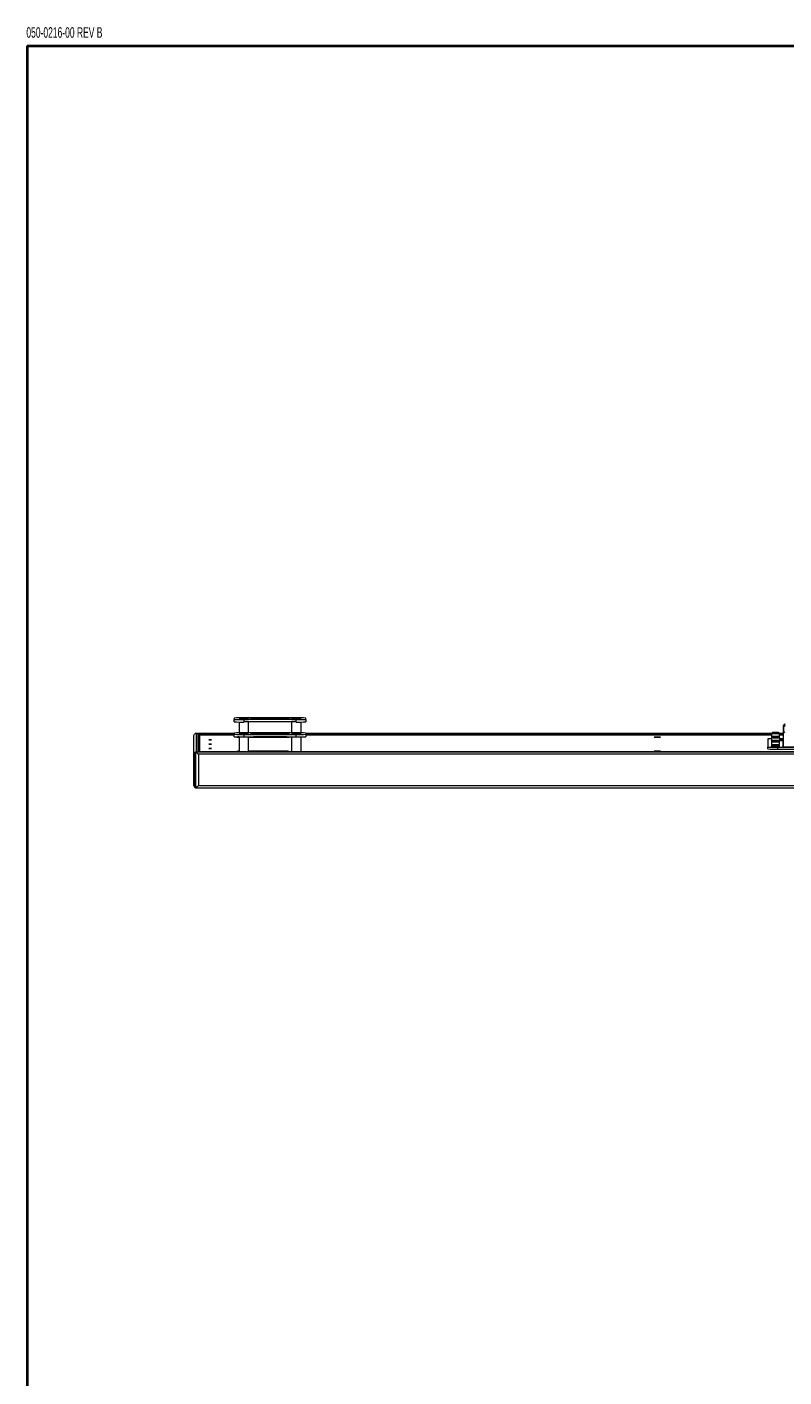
# Model space of a CAD drawing. Header units: millimetres. Extents: x 13 to 419, y 7 to 273.
# Tile 2 of 11: x 16 to 88, y 143 to 272. Entities that reach past the tile are written whole.
import ezdxf

# ---------------------------------------------------------------- set-up
doc = ezdxf.new("R2010")
doc.units = ezdxf.units.MM
doc.styles.add('SLDTEXTSTYLE0', font='TXT', dxfattribs={"width": 0.605})

msp = doc.modelspace()

# ---------------------------------------------------------------- linework, layer by layer
at = {"color": 7, "linetype": 'Continuous', "lineweight": 40}
for q in [(416.05, 269.75), (15.75, 9.65)]:
    msp.add_line((15.75, 269.75), q, dxfattribs=at)
at = {"color": 7, "linetype": 'Continuous', "lineweight": 0}
for p, q in [((35.48, 205.76), (35.48, 205.65)), ((35.48, 205.42), (35.48, 205.65)), ((41.38, 205.78), (36.39, 205.78)), ((41.38, 205.62), (36.39, 205.62)), ((36.39, 205.62), (36.39, 205.4)), ((37.07, 205.74), (37.07, 205.67)), ((40.47, 205.75), (37.3, 205.75)), ((37.3, 205.66), (40.47, 205.66)), ((40.7, 205.67), (40.7, 205.74)), ((41.38, 205.4), (41.38, 205.62)), ((42.29, 205.65), (42.29, 205.76)), ((42.29, 205.65), (42.29, 205.42)), ((35.48, 204.31), (31.86, 204.31)), ((31.86, 204.31), (32.03, 204.3)), ((31.86, 204.31), (31.86, 202.56)), ((32.03, 202.56), (32.03, 204.3)), ((35.48, 204.34), (35.48, 204.22)), ((35.94, 205.4), (35.94, 204.36)), ((41.38, 205.4), (36.39, 205.4)), ((41.38, 204.36), (36.39, 204.36)), ((36.84, 204.36), (36.84, 205.4)), ((37.07, 204.32), (37.07, 204.24)), ((40.47, 204.32), (37.3, 204.32)), ((40.7, 204.24), (40.7, 204.32)), ((40.93, 205.4), (40.93, 204.36)), ((41.83, 204.36), (41.83, 205.4)), ((42.29, 204.34), (42.29, 204.22)), ((86.62, 204.31), (42.29, 204.31)), ((86.71, 204.4), (86.62, 204.31)), ((86.62, 204.31), (86.62, 204.03)), ((86.79, 204.41), (86.78, 204.4)), ((86.9, 204.41), (86.88, 204.41)), ((86.88, 204.41), (86.94, 204.41)), ((86.96, 204.41), (86.9, 204.41)), ((86.9, 204.41), (86.9, 204.41)), ((86.91, 204.41), (86.94, 204.41)), ((86.95, 204.41), (86.91, 204.41)), ((86.94, 204.41), (86.98, 204.41)), ((86.95, 204.41), (86.95, 204.41)), ((87.03, 204.41), (87, 204.41)), ((87.02, 204.41), (87.02, 204.41)), ((87.02, 204.41), (87.07, 204.41)), ((87.03, 204.41), (87.06, 204.41)), ((87.06, 204.41), (87.03, 204.41)), ((87.03, 204.41), (87.03, 204.41)), ((87.09, 204.41), (87.04, 204.41)), ((87.07, 204.41), (87.09, 204.41)), ((87.2, 204.4), (87.19, 204.41)), ((87.36, 204.31), (87.26, 204.4)), ((87.77, 204.31), (87.36, 204.31)), ((87.36, 204.03), (87.36, 204.31)), ((87.77, 204.89), (87.77, 205.06)), ((87.77, 203.73), (87.77, 204.89)), ((87.77, 204.89), (87.77, 204.33)), ((87.77, 203.03), (87.77, 204.33)), ((31.64, 202.34), (31.64, 204.07)), ((32.09, 204.25), (32.09, 202.56)), ((32.09, 204.19), (35.48, 204.19)), ((32.16, 204.08), (32.09, 204.08)), ((32.09, 204.08), (32.16, 204.08)), ((32.16, 204.15), (32.16, 202.56)), ((35.48, 204.15), (32.16, 204.15)), ((35.48, 204), (35.48, 204.22)), ((35.71, 203.98), (35.71, 203.95)), ((35.94, 203.98), (35.94, 202.56)), ((36.39, 204.2), (36.39, 203.98)), ((36.39, 204.2), (41.38, 204.2)), ((36.39, 203.98), (41.38, 203.98)), ((36.84, 202.56), (36.84, 203.98)), ((36.84, 203.97), (36.84, 203.97)), ((36.84, 203.95), (40.48, 203.95)), ((37.07, 203.97), (37.07, 203.98)), ((37.07, 203.96), (37.07, 203.95)), ((37.3, 204.24), (40.47, 204.24)), ((40.47, 203.97), (37.3, 203.97)), ((40.7, 203.95), (40.7, 203.98)), ((40.7, 203.95), (40.7, 203.98)), ((40.7, 203.95), (40.7, 203.96)), ((40.93, 203.98), (40.93, 202.56)), ((41.38, 203.98), (41.38, 204.2)), ((41.83, 202.56), (41.83, 203.98)), ((42.29, 204.22), (42.29, 204)), ((42.29, 204.19), (86.62, 204.19)), ((86.62, 204.15), (42.29, 204.15)), ((86.27, 203.79), (86.27, 203.02)), ((86.27, 202.83), (86.27, 203.02)), ((86.71, 204.01), (86.62, 203.92)), ((86.63, 203.97), (86.62, 203.96)), ((86.62, 203.96), (86.62, 203.92)), ((86.62, 203.92), (86.62, 203.64)), ((86.71, 203.62), (86.62, 203.53)), ((86.63, 203.58), (86.62, 203.57)), ((86.62, 203.57), (86.62, 203.53)), ((86.62, 203.53), (86.62, 203.25)), ((86.63, 203.19), (86.62, 203.18)), ((86.62, 203.18), (86.62, 203.09)), ((86.62, 203.08), (86.62, 203.02)), ((86.62, 203.02), (86.63, 203.01)), ((86.63, 203.09), (86.63, 203.08)), ((86.75, 204.03), (86.75, 204.01)), ((86.75, 203.64), (86.75, 203.62)), ((86.75, 203.2), (86.75, 203.19)), ((86.79, 204.02), (86.78, 204.01)), ((86.79, 203.63), (86.78, 203.62)), ((86.9, 204.02), (86.88, 204.02)), ((86.88, 204.02), (86.94, 204.02)), ((86.9, 203.63), (86.88, 203.63)), ((86.88, 203.63), (86.94, 203.63)), ((86.96, 204.02), (86.9, 204.02)), ((86.9, 204.02), (86.9, 204.02)), ((86.96, 203.63), (86.9, 203.63)), ((86.9, 203.63), (86.9, 203.63)), ((86.91, 204.02), (86.94, 204.02)), ((86.95, 204.02), (86.91, 204.02)), ((86.91, 203.63), (86.94, 203.63)), ((86.95, 203.63), (86.91, 203.63)), ((86.94, 204.02), (86.98, 204.02)), ((86.94, 203.63), (86.98, 203.63)), ((86.95, 204.02), (86.95, 204.02)), ((86.95, 203.63), (86.95, 203.63)), ((87.03, 204.02), (87, 204.02)), ((87.03, 203.63), (87, 203.63)), ((87.02, 204.02), (87.02, 204.02)), ((87.02, 204.02), (87.07, 204.02)), ((87.02, 203.63), (87.02, 203.63)), ((87.02, 203.63), (87.07, 203.63)), ((87.03, 204.02), (87.06, 204.02)), ((87.06, 204.02), (87.03, 204.02)), ((87.03, 204.02), (87.03, 204.02)), ((87.03, 203.63), (87.06, 203.63)), ((87.06, 203.63), (87.03, 203.63)), ((87.03, 203.63), (87.03, 203.63)), ((87.09, 204.02), (87.04, 204.02)), ((87.09, 203.63), (87.04, 203.63)), ((87.07, 204.02), (87.09, 204.02)), ((87.07, 203.63), (87.09, 203.63)), ((87.18, 202.99), (87.18, 202.81)), ((87.18, 202.99), (107.16, 202.99)), ((87.2, 204.01), (87.19, 204.02)), ((87.2, 203.62), (87.19, 203.63)), ((87.22, 203.2), (87.23, 203.2)), ((87.24, 204.01), (87.24, 204.01)), ((87.24, 203.62), (87.24, 203.62)), ((87.24, 203.23), (87.24, 203.23)), ((87.36, 203.92), (87.26, 204.01)), ((87.36, 203.53), (87.26, 203.62)), ((87.71, 203.6), (87.28, 203.6)), ((87.36, 203.96), (87.35, 203.97)), ((87.36, 203.57), (87.35, 203.58)), ((87.36, 203.18), (87.35, 203.19)), ((87.35, 203.08), (87.35, 203.09)), ((87.35, 203.01), (87.36, 203.02)), ((87.36, 204.19), (87.77, 204.19)), ((87.77, 204.15), (87.36, 204.15)), ((87.36, 203.92), (87.36, 203.96)), ((87.36, 203.64), (87.36, 203.92)), ((87.36, 203.84), (87.71, 203.84)), ((87.71, 203.81), (87.36, 203.81)), ((87.71, 203.74), (87.36, 203.74)), ((87.36, 203.7), (87.71, 203.7)), ((87.71, 203.67), (87.36, 203.67)), ((87.36, 203.53), (87.36, 203.57)), ((87.36, 203.25), (87.36, 203.53)), ((87.36, 203.09), (87.36, 203.18)), ((87.36, 203.02), (87.36, 203.08)), ((87.7, 203.6), (87.7, 203.03)), ((87.73, 203.41), (87.7, 203.41)), ((87.7, 203.41), (87.72, 203.41)), ((87.7, 203.03), (106.64, 203.03)), ((87.71, 203.84), (87.71, 203.81)), ((87.71, 203.81), (87.71, 203.74)), ((87.71, 203.7), (87.71, 203.67)), ((87.71, 203.67), (87.71, 203.6)), ((87.72, 203.6), (87.77, 203.6)), ((31.64, 199.36), (31.64, 202.34)), ((31.76, 199.15), (31.76, 202.53)), ((31.78, 202.54), (31.78, 199.15)), ((31.78, 202.53), (31.78, 199.15)), ((31.86, 202.56), (162.47, 202.56)), ((31.86, 202.56), (32.03, 202.56)), ((162.3, 202.56), (32.03, 202.56)), ((162.3, 202.56), (32.03, 202.56)), ((162.25, 202.33), (32.09, 202.33)), ((32.09, 199.35), (32.09, 202.33)), ((35.71, 202.61), (35.71, 202.56)), ((40.48, 202.61), (36.84, 202.61)), ((40.7, 202.56), (40.7, 202.61)), ((87.18, 202.81), (107.16, 202.81)), ((31.86, 199.13), (162.48, 199.13)), ((32.09, 199.35), (162.25, 199.35))]:
    msp.add_line(p, q, dxfattribs=at)
at = {"color": 8, "linetype": 'Continuous', "lineweight": 0}
for p, q in [((37.3, 205.75), (37.3, 205.66)), ((40.47, 205.66), (40.47, 205.75)), ((35.48, 204.31), (31.86, 204.31)), ((32.03, 204.3), (35.48, 204.3)), ((37.3, 204.32), (37.3, 204.24)), ((40.47, 204.24), (40.47, 204.32)), ((86.62, 204.31), (42.29, 204.31)), ((42.29, 204.3), (86.62, 204.3)), ((86.95, 204.41), (86.95, 204.41)), ((86.96, 204.41), (86.96, 204.41)), ((87, 204.41), (87, 204.41)), ((87.04, 204.41), (87.04, 204.41)), ((87.77, 204.31), (87.36, 204.31)), ((87.36, 204.3), (87.77, 204.3)), ((87.77, 204.89), (87.77, 204.89)), ((35.48, 204.25), (32.09, 204.25)), ((32.09, 204.2), (35.48, 204.2)), ((35.48, 204.19), (32.09, 204.19)), ((32.09, 204.1), (32.16, 204.1)), ((32.16, 204.09), (32.09, 204.09)), ((36.84, 203.97), (36.84, 203.98)), ((37.3, 203.97), (37.3, 203.95)), ((40.47, 203.95), (40.47, 203.97)), ((86.62, 204.25), (42.29, 204.25)), ((42.29, 204.2), (86.62, 204.2)), ((86.62, 204.19), (42.29, 204.19)), ((86.95, 204.02), (86.95, 204.02)), ((86.95, 203.63), (86.95, 203.63)), ((86.96, 204.02), (86.96, 204.02)), ((86.96, 203.63), (86.96, 203.63)), ((87, 204.02), (87, 204.02)), ((87, 203.63), (87, 203.63)), ((87.04, 204.02), (87.04, 204.02)), ((87.04, 203.63), (87.04, 203.63)), ((87.77, 204.25), (87.36, 204.25)), ((87.36, 204.2), (87.77, 204.2)), ((87.77, 204.19), (87.36, 204.19)), ((87.72, 203.41), (87.72, 203.03)), ((87.77, 203.73), (87.77, 203.73)), ((35.71, 202.56), (35.71, 202.61)), ((40.48, 202.56), (40.48, 202.61))]:
    msp.add_line(p, q, dxfattribs=at)
at = {"color": 7, "linetype": 'Continuous', "lineweight": 0, "flags": 128}
for points in [[(35.94, 205.76), (35.95, 205.76), (35.99, 205.76), (36.05, 205.76), (36.13, 205.75), (36.23, 205.75), (36.34, 205.75), (36.44, 205.75), (36.55, 205.75), (36.65, 205.75), (36.73, 205.76), (36.79, 205.76), (36.83, 205.76), (36.84, 205.76), (36.83, 205.76), (36.79, 205.77), (36.73, 205.77), (36.65, 205.77), (36.55, 205.77), (36.44, 205.77), (36.34, 205.77), (36.23, 205.77), (36.13, 205.77), (36.05, 205.77), (35.99, 205.77), (35.95, 205.76), (35.94, 205.76)], [(35.94, 205.65), (35.95, 205.64), (35.99, 205.64), (36.05, 205.64), (36.13, 205.64), (36.23, 205.64), (36.34, 205.64), (36.44, 205.64), (36.55, 205.64), (36.65, 205.64), (36.73, 205.64), (36.79, 205.64), (36.83, 205.64), (36.84, 205.65), (36.83, 205.65), (36.79, 205.65), (36.73, 205.65), (36.65, 205.65), (36.55, 205.66), (36.44, 205.66), (36.34, 205.66), (36.23, 205.66), (36.13, 205.65), (36.05, 205.65), (35.99, 205.65), (35.95, 205.65), (35.94, 205.65)], [(40.93, 205.76), (40.94, 205.76), (40.98, 205.76), (41.04, 205.76), (41.12, 205.75), (41.22, 205.75), (41.33, 205.75), (41.43, 205.75), (41.54, 205.75), (41.64, 205.75), (41.72, 205.76), (41.78, 205.76), (41.82, 205.76), (41.83, 205.76), (41.82, 205.76), (41.78, 205.77), (41.72, 205.77), (41.64, 205.77), (41.54, 205.77), (41.43, 205.77), (41.33, 205.77), (41.22, 205.77), (41.12, 205.77), (41.04, 205.77), (40.98, 205.77), (40.94, 205.76), (40.93, 205.76)], [(40.93, 205.65), (40.94, 205.64), (40.98, 205.64), (41.04, 205.64), (41.12, 205.64), (41.22, 205.64), (41.33, 205.64), (41.43, 205.64), (41.54, 205.64), (41.64, 205.64), (41.72, 205.64), (41.78, 205.64), (41.82, 205.64), (41.83, 205.65), (41.82, 205.65), (41.78, 205.65), (41.72, 205.65), (41.64, 205.65), (41.54, 205.66), (41.43, 205.66), (41.33, 205.66), (41.22, 205.66), (41.12, 205.65), (41.04, 205.65), (40.98, 205.65), (40.94, 205.65), (40.93, 205.65)], [(36.39, 204.33), (36.5, 204.33), (36.6, 204.33), (36.69, 204.33), (36.76, 204.33), (36.81, 204.34), (36.84, 204.34), (36.84, 204.34), (36.81, 204.34), (36.76, 204.35), (36.69, 204.35), (36.6, 204.35), (36.5, 204.35), (36.39, 204.35), (36.28, 204.35), (36.18, 204.35), (36.09, 204.35), (36.02, 204.35), (35.97, 204.34), (35.94, 204.34), (35.94, 204.34), (35.97, 204.34), (36.02, 204.33), (36.09, 204.33), (36.18, 204.33), (36.28, 204.33), (36.39, 204.33)], [(41.38, 204.33), (41.49, 204.33), (41.59, 204.33), (41.68, 204.33), (41.75, 204.33), (41.8, 204.34), (41.83, 204.34), (41.83, 204.34), (41.8, 204.34), (41.75, 204.35), (41.68, 204.35), (41.59, 204.35), (41.49, 204.35), (41.38, 204.35), (41.27, 204.35), (41.17, 204.35), (41.08, 204.35), (41.01, 204.35), (40.96, 204.34), (40.93, 204.34), (40.93, 204.34), (40.96, 204.34), (41.01, 204.33), (41.08, 204.33), (41.17, 204.33), (41.27, 204.33), (41.38, 204.33)], [(86.84, 204.4), (86.78, 204.4), (86.73, 204.4), (86.71, 204.4), (86.72, 204.4), (86.76, 204.4), (86.78, 204.41)], [(86.86, 204.4), (86.8, 204.4), (86.76, 204.4), (86.75, 204.4), (86.77, 204.4), (86.78, 204.4)], [(86.88, 204.41), (86.83, 204.41), (86.79, 204.41), (86.79, 204.41), (86.82, 204.41), (86.87, 204.41), (86.94, 204.42), (87.02, 204.42), (87.09, 204.41)], [(87.19, 204.41), (87.2, 204.41), (87.24, 204.4), (87.26, 204.4), (87.25, 204.4), (87.22, 204.4), (87.16, 204.4), (87.09, 204.4), (87.01, 204.39), (86.92, 204.4), (86.84, 204.4)], [(87.19, 204.4), (87.21, 204.4), (87.22, 204.4), (87.21, 204.4), (87.16, 204.4), (87.1, 204.4), (87.02, 204.4), (86.94, 204.4), (86.86, 204.4)], [(87.09, 204.41), (87.15, 204.41), (87.18, 204.41), (87.18, 204.41), (87.16, 204.41), (87.1, 204.41), (87.03, 204.41), (86.95, 204.41), (86.88, 204.41)], [(86.95, 204.41), (86.95, 204.41), (86.95, 204.41), (86.95, 204.41), (86.95, 204.41), (86.95, 204.41), (86.95, 204.41), (86.94, 204.41), (86.94, 204.41)], [(87.04, 204.41), (87.03, 204.41), (87.03, 204.41), (87.03, 204.41), (87.02, 204.41), (87.02, 204.41), (87.02, 204.41), (87.02, 204.41), (87.03, 204.41)], [(33.07, 203.7), (33.08, 203.7), (33.11, 203.7), (33.15, 203.7), (33.19, 203.7), (33.24, 203.7), (33.27, 203.7), (33.3, 203.7), (33.31, 203.7), (33.3, 203.7), (33.27, 203.7), (33.24, 203.7), (33.19, 203.7), (33.15, 203.7), (33.11, 203.7), (33.08, 203.7), (33.07, 203.7)], [(33.07, 203.28), (33.08, 203.28), (33.11, 203.28), (33.15, 203.28), (33.19, 203.28), (33.24, 203.28), (33.27, 203.28), (33.3, 203.28), (33.31, 203.28), (33.3, 203.28), (33.27, 203.28), (33.24, 203.28), (33.19, 203.28), (33.15, 203.28), (33.11, 203.28), (33.08, 203.28), (33.07, 203.28)], [(36.39, 204.21), (36.5, 204.21), (36.6, 204.21), (36.69, 204.22), (36.76, 204.22), (36.81, 204.22), (36.84, 204.22), (36.84, 204.22), (36.81, 204.23), (36.76, 204.23), (36.69, 204.23), (36.6, 204.23), (36.5, 204.23), (36.39, 204.23), (36.28, 204.23), (36.18, 204.23), (36.09, 204.23), (36.02, 204.23), (35.97, 204.23), (35.94, 204.22), (35.94, 204.22), (35.97, 204.22), (36.02, 204.22), (36.09, 204.22), (36.18, 204.21), (36.28, 204.21), (36.39, 204.21)], [(41.38, 204.21), (41.49, 204.21), (41.59, 204.21), (41.68, 204.22), (41.75, 204.22), (41.8, 204.22), (41.83, 204.22), (41.83, 204.22), (41.8, 204.23), (41.75, 204.23), (41.68, 204.23), (41.59, 204.23), (41.49, 204.23), (41.38, 204.23), (41.27, 204.23), (41.17, 204.23), (41.08, 204.23), (41.01, 204.23), (40.96, 204.23), (40.93, 204.22), (40.93, 204.22), (40.96, 204.22), (41.01, 204.22), (41.08, 204.22), (41.17, 204.21), (41.27, 204.21), (41.38, 204.21)], [(75.44, 203.94), (75.45, 203.94), (75.49, 203.94), (75.55, 203.94), (75.63, 203.94), (75.72, 203.94), (75.81, 203.94), (75.89, 203.94), (75.96, 203.94), (76.01, 203.94), (76.04, 203.94), (76.04, 203.95), (76.01, 203.95), (75.96, 203.95), (75.89, 203.95), (75.81, 203.95), (75.72, 203.95), (75.63, 203.95), (75.55, 203.95), (75.49, 203.95), (75.45, 203.95), (75.44, 203.94)], [(87.35, 203.09), (87.35, 203.08), (87.34, 203.08), (87.3, 203.08), (87.24, 203.08), (87.16, 203.08), (87.07, 203.08), (86.97, 203.08), (86.88, 203.08), (86.79, 203.08), (86.72, 203.08), (86.66, 203.08), (86.63, 203.08), (86.62, 203.08), (86.63, 203.09)], [(86.67, 203.97), (86.65, 203.97), (86.63, 203.97), (86.64, 203.98), (86.67, 203.98), (86.68, 203.98)], [(86.67, 203.58), (86.65, 203.58), (86.63, 203.58), (86.64, 203.58), (86.67, 203.59), (86.68, 203.59)], [(87.26, 203.2), (87.31, 203.19), (87.34, 203.19), (87.34, 203.19), (87.32, 203.19), (87.28, 203.19), (87.21, 203.18), (87.13, 203.18), (87.03, 203.18), (86.93, 203.18), (86.84, 203.18), (86.76, 203.18), (86.69, 203.19), (86.65, 203.19), (86.63, 203.19), (86.64, 203.19), (86.67, 203.2), (86.73, 203.2), (86.75, 203.2)], [(86.84, 204), (86.78, 204.01), (86.73, 204.01), (86.71, 204.01), (86.72, 204.01), (86.76, 204.01), (86.78, 204.01)], [(86.84, 203.61), (86.78, 203.62), (86.73, 203.62), (86.71, 203.62), (86.72, 203.62), (86.76, 203.62), (86.78, 203.62)], [(86.86, 204.01), (86.8, 204.01), (86.76, 204.01), (86.75, 204.01), (86.77, 204.01), (86.78, 204.01)], [(86.86, 203.61), (86.8, 203.62), (86.76, 203.62), (86.75, 203.62), (86.77, 203.62), (86.78, 203.62)], [(86.88, 204.02), (86.83, 204.02), (86.79, 204.02), (86.79, 204.02), (86.82, 204.02), (86.87, 204.02), (86.94, 204.02), (87.02, 204.02), (87.09, 204.02)], [(86.88, 203.62), (86.83, 203.63), (86.79, 203.63), (86.79, 203.63), (86.82, 203.63), (86.87, 203.63), (86.94, 203.63), (87.02, 203.63), (87.09, 203.63)], [(87.19, 204.01), (87.2, 204.01), (87.24, 204.01), (87.26, 204.01), (87.25, 204.01), (87.22, 204.01), (87.16, 204.01), (87.09, 204), (87.01, 204), (86.92, 204), (86.84, 204)], [(87.19, 203.62), (87.2, 203.62), (87.24, 203.62), (87.26, 203.62), (87.25, 203.62), (87.22, 203.62), (87.16, 203.61), (87.09, 203.61), (87.01, 203.61), (86.92, 203.61), (86.84, 203.61)], [(87.19, 204.01), (87.21, 204.01), (87.22, 204.01), (87.21, 204.01), (87.16, 204.01), (87.1, 204.01), (87.02, 204), (86.94, 204), (86.86, 204.01)], [(87.19, 203.62), (87.21, 203.62), (87.22, 203.62), (87.21, 203.62), (87.16, 203.62), (87.1, 203.61), (87.02, 203.61), (86.94, 203.61), (86.86, 203.61)], [(87.09, 204.02), (87.15, 204.02), (87.18, 204.02), (87.18, 204.02), (87.16, 204.02), (87.1, 204.02), (87.03, 204.01), (86.95, 204.01), (86.88, 204.02)], [(87.09, 203.63), (87.15, 203.63), (87.18, 203.63), (87.18, 203.63), (87.16, 203.63), (87.1, 203.62), (87.03, 203.62), (86.95, 203.62), (86.88, 203.62)], [(86.95, 204.02), (86.95, 204.02), (86.95, 204.02), (86.95, 204.02), (86.95, 204.02), (86.95, 204.02), (86.95, 204.02), (86.94, 204.02), (86.94, 204.02)], [(86.95, 203.63), (86.95, 203.63), (86.95, 203.63), (86.95, 203.63), (86.95, 203.63), (86.95, 203.63), (86.95, 203.63), (86.94, 203.63), (86.94, 203.63)], [(87.04, 204.02), (87.03, 204.02), (87.03, 204.02), (87.03, 204.02), (87.02, 204.02), (87.02, 204.02), (87.02, 204.02), (87.02, 204.02), (87.03, 204.02)], [(87.04, 203.63), (87.03, 203.63), (87.03, 203.63), (87.03, 203.63), (87.02, 203.63), (87.02, 203.63), (87.02, 203.63), (87.02, 203.63), (87.03, 203.63)], [(87.29, 203.98), (87.31, 203.98), (87.34, 203.97), (87.34, 203.97), (87.32, 203.97), (87.3, 203.97)], [(87.29, 203.59), (87.31, 203.59), (87.34, 203.58), (87.34, 203.58), (87.32, 203.58), (87.3, 203.58)], [(33.07, 202.86), (33.08, 202.86), (33.11, 202.86), (33.15, 202.86), (33.19, 202.86), (33.24, 202.86), (33.27, 202.86), (33.3, 202.86), (33.31, 202.86), (33.3, 202.86), (33.27, 202.86), (33.24, 202.86), (33.19, 202.86), (33.15, 202.86), (33.11, 202.86), (33.08, 202.86), (33.07, 202.86)], [(75.44, 202.62), (75.45, 202.61), (75.49, 202.61), (75.55, 202.61), (75.63, 202.61), (75.72, 202.61), (75.81, 202.61), (75.89, 202.61), (75.96, 202.61), (76.01, 202.61), (76.04, 202.62), (76.04, 202.62), (76.01, 202.62), (75.96, 202.62), (75.89, 202.62), (75.81, 202.62), (75.72, 202.62), (75.63, 202.62), (75.55, 202.62), (75.49, 202.62), (75.45, 202.62), (75.44, 202.62)]]:
    msp.add_lwpolyline(points, dxfattribs=at)
at = {"color": 7, "linetype": 'Continuous', "lineweight": 0}
for centre, radius, start, end in [((36.15, 196.41), 9.38, 88.5577, 94.1054), ((36.17, 215.8), 10.18, 266.113, 271.2239), ((37.24, 203.3), 2.44, 88.6714, 93.9917), ((37.24, 208.11), 2.44, 266.0084, 271.3286), ((40.53, 203.3), 2.44, 86.0081, 91.3288), ((40.53, 208.1), 2.44, 268.6713, 273.9918), ((41.6, 195.61), 10.18, 86.113, 91.2239), ((41.62, 215), 9.38, 268.5577, 274.1054), ((36.15, 214.77), 9.38, 265.8946, 271.4423), ((36.15, 194.99), 9.38, 88.5577, 94.1054), ((37.24, 201.88), 2.44, 88.6713, 93.9917), ((40.53, 201.88), 2.44, 86.0081, 91.3289), ((41.6, 215.57), 10.18, 268.7761, 273.887), ((41.6, 194.19), 10.18, 86.113, 91.2239), ((86.76, 205.53), 1.23, 263.5093, 271.5495), ((86.99, 210.33), 6.03, 268.0817, 273.434), ((86.97, 205.31), 0.903, 269.1003, 271.5128), ((87, 203.51), 0.903, 89.0999, 91.5123), ((87.9, 204.89), 0.132, 89.9923, 179.9923), ((87.89, 204.33), 0.119, 89.9922, 179.9923), ((36.17, 214.38), 10.18, 266.113, 271.2239), ((36.15, 213.35), 9.38, 265.8946, 271.4423), ((35.89, 201.02), 2.95, 88.9926, 93.3651), ((35.88, 206.4), 2.45, 266.0144, 271.3258), ((36.9, 206.41), 2.44, 268.6687, 273.9978), ((37.24, 206.68), 2.44, 266.0083, 271.3286), ((37.24, 201.52), 2.44, 88.6714, 93.9916), ((40.53, 206.68), 2.44, 268.6712, 273.9919), ((40.53, 201.52), 2.44, 86.0082, 91.3288), ((40.53, 206.39), 2.44, 268.6687, 273.9976), ((41.62, 213.57), 9.37, 268.5577, 274.1054), ((41.6, 214.15), 10.18, 268.7761, 273.887), ((86.59, 200.71), 3.1, 89.5297, 95.9489), ((86.96, 213.17), 10.18, 266.113, 271.2239), ((86.76, 205.34), 1.32, 263.8327, 271.3605), ((86.67, 204.23), 0.269, 259.781, 269.1116), ((86.76, 205.14), 1.23, 263.5093, 271.5496), ((86.76, 204.95), 1.32, 263.8326, 271.3608), ((86.67, 203.84), 0.269, 259.781, 269.1116), ((86.76, 204.75), 1.23, 263.5093, 271.5496), ((86.76, 204.56), 1.32, 263.8326, 271.3608), ((86.76, 204.41), 1.23, 263.5094, 271.5493), ((86.76, 204.4), 1.32, 263.8329, 271.3604), ((86.76, 204.33), 1.32, 263.8326, 271.3608), ((86.99, 209.15), 6.08, 266.6185, 273.3815), ((86.77, 204.31), 1.3, 263.9503, 271.372), ((86.84, 204.02), 0.83, 263.7873, 271.4061), ((86.99, 210.22), 6.2, 268.1348, 273.3403), ((86.99, 209.93), 6.03, 268.0817, 273.434), ((86.99, 209.83), 6.2, 268.1347, 273.3403), ((86.99, 209.54), 6.03, 268.0817, 273.434), ((86.99, 209.44), 6.2, 268.1347, 273.3403), ((86.99, 209.2), 6.03, 268.0818, 273.434), ((86.99, 209.28), 6.2, 268.1348, 273.3402), ((86.99, 209.21), 6.2, 268.1348, 273.3402), ((86.99, 209.54), 6.54, 268.3108, 273.124), ((86.99, 207.37), 4.18, 268.2734, 273.2016), ((86.97, 204.92), 0.903, 269.0999, 271.5127), ((86.97, 204.53), 0.903, 269.0999, 271.5127), ((87, 203.12), 0.903, 89.0999, 91.5127), ((87, 202.72), 0.903, 89.0999, 91.5127), ((87.32, 204.06), 0.104, 263.4396, 287.668), ((87.32, 203.67), 0.104, 263.4396, 287.668), ((87.36, 202.89), 0.943, 85.7559, 90.399), ((87.36, 204.77), 0.943, 269.6008, 274.2447), ((87.36, 202.74), 0.943, 85.7553, 90.3992), ((87.36, 204.62), 0.945, 269.6044, 274.2411), ((87.71, 203.91), 0.0608, 269.9927, 359.992), ((87.71, 203.88), 0.0608, 269.9927, 359.992), ((87.71, 203.76), 0.0608, 269.9926, 359.9919), ((87.71, 203.88), 0.132, 270.0004, 297.7701), ((87.71, 203.73), 0.0608, 269.9926, 359.9919), ((87.71, 203.73), 0.132, 269.9999, 300.3973), ((87.72, 203.47), 0.0543, 269.9913, 359.993), ((35.88, 200.16), 2.45, 88.674, 93.9858), ((40.53, 200.17), 2.44, 86.0024, 91.3313), ((86.94, 212.18), 9.37, 265.8945, 271.4424)]:
    msp.add_arc(centre, radius, start, end, dxfattribs=at)
at = {"color": 8, "linetype": 'Continuous', "lineweight": 0}
msp.add_arc((87.03, 205.5), 2.3, 262.0922, 275.8299, dxfattribs=at)
at = {"color": 7, "linetype": 'Continuous', "lineweight": 0}
for centre, major_axis, ratio, start_param, end_param in [((31.86, 204.08), (0.162, -0.162), 0.97702, 2.344572, 2.709054), ((31.86, 204.08), (-0.162, 0.162), 0.97702, 5.486164, 5.850647), ((32.03, 204.25), (0.0406, -0.0406), 0.97702, 0.773775, 2.344572), ((32.03, 204.25), (-0.0406, 0.0406), 0.97702, 3.915368, 5.486164), ((87.9, 205.06), (0.0947, -0.0922), 0.991514, 2.33821, 3.909006), ((31.86, 202.33), (0.162, 0.162), 0.97702, 0.797021, 1.161504), ((31.86, 199.36), (0.162, 0.162), 0.97702, 3.574131, 3.938614)]:
    msp.add_ellipse(centre, major_axis=major_axis, ratio=ratio, start_param=start_param, end_param=end_param, dxfattribs=at)
for points, knots in [([(31.64, 204.07), (31.64, 204.08), (31.64, 204.09), (31.64, 204.15), (31.68, 204.22), (31.73, 204.27), (31.76, 204.28)], [0, 0, 0, 0, 0.002903, 0.215719, 0.710232, 1, 1, 1, 1]), ([(31.78, 204.29), (31.78, 204.29), (31.78, 204.29), (31.77, 204.29), (31.77, 204.29), (31.76, 204.28), (31.76, 204.28), (31.76, 204.28)], [0, 0, 0, 0, 0.209093, 0.417686, 0.638909, 0.872098, 1, 1, 1, 1]), ([(86.85, 204.41), (86.85, 204.41), (86.85, 204.41), (86.86, 204.41), (86.86, 204.41), (86.86, 204.41), (86.87, 204.41), (86.87, 204.41), (86.87, 204.41), (86.88, 204.41), (86.88, 204.41)], [0, 0, 0, 0, 0.125048, 0.250034, 0.373598, 0.500017, 0.62358, 0.75002, 0.872824, 1, 1, 1, 1]), ([(86.85, 204.41), (86.85, 204.41), (86.85, 204.41), (86.85, 204.41), (86.85, 204.41)], [0, 0, 0, 0, 0.499941, 1, 1, 1, 1]), ([(86.88, 204.41), (86.88, 204.41), (86.88, 204.41), (86.87, 204.41), (86.87, 204.41), (86.87, 204.41), (86.87, 204.41), (86.86, 204.41), (86.86, 204.41), (86.85, 204.41), (86.85, 204.41), (86.85, 204.41), (86.85, 204.41), (86.85, 204.41)], [0, 0, 0, 0, 0.125355, 0.2493, 0.312263, 0.37336, 0.499555, 0.561883, 0.622769, 0.749698, 0.811547, 0.872266, 1, 1, 1, 1]), ([(86.96, 204.41), (86.96, 204.41), (86.96, 204.41), (86.95, 204.41), (86.95, 204.41), (86.95, 204.41), (86.94, 204.41), (86.94, 204.41), (86.94, 204.41), (86.95, 204.41), (86.95, 204.41)], [0, 0, 0, 0, 0.125031, 0.250002, 0.373583, 0.500028, 0.623601, 0.750067, 0.872855, 1, 1, 1, 1]), ([(86.95, 204.41), (86.95, 204.41), (86.95, 204.41), (86.95, 204.41), (86.96, 204.41)], [0, 0, 0, 0, 0.499972, 1, 1, 1, 1]), ([(86.96, 204.41), (86.96, 204.41), (86.96, 204.41), (86.97, 204.41), (86.97, 204.41), (86.97, 204.41), (86.97, 204.41), (86.97, 204.41), (86.97, 204.41), (86.97, 204.41), (86.97, 204.41), (86.97, 204.41), (86.96, 204.41), (86.96, 204.41)], [0, 0, 0, 0, 0.124589, 0.249271, 0.312346, 0.379597, 0.499335, 0.562329, 0.623442, 0.74974, 0.812145, 0.873062, 1, 1, 1, 1]), ([(87, 204.41), (87, 204.41), (87.01, 204.41), (87.01, 204.41), (87.01, 204.41)], [0, 0, 0, 0, 0.500078, 1, 1, 1, 1]), ([(87.02, 204.41), (87.02, 204.41), (87.02, 204.41), (87.01, 204.41), (87.01, 204.41), (87, 204.41), (87, 204.41), (87, 204.41), (87, 204.41), (87, 204.41), (87, 204.41)], [0, 0, 0, 0, 0.125033, 0.250019, 0.373574, 0.500021, 0.623651, 0.750058, 0.872909, 1, 1, 1, 1]), ([(87.01, 204.41), (87.01, 204.41), (87.02, 204.41), (87.02, 204.41), (87.03, 204.41), (87.03, 204.41), (87.03, 204.41), (87.03, 204.41), (87.03, 204.41), (87.03, 204.41), (87.03, 204.41), (87.02, 204.41), (87.02, 204.41), (87.02, 204.41)], [0, 0, 0, 0, 0.124589, 0.249271, 0.312346, 0.379597, 0.499335, 0.562329, 0.623442, 0.74974, 0.812146, 0.873062, 1, 1, 1, 1]), ([(87.1, 204.41), (87.1, 204.41), (87.1, 204.41), (87.11, 204.41), (87.11, 204.41), (87.12, 204.41), (87.12, 204.41), (87.12, 204.41), (87.13, 204.41), (87.13, 204.41), (87.13, 204.41)], [0, 0, 0, 0, 0.124992, 0.250015, 0.373606, 0.500038, 0.623581, 0.750058, 0.872825, 1, 1, 1, 1]), ([(87.1, 204.41), (87.1, 204.41), (87.1, 204.41), (87.1, 204.41), (87.1, 204.41)], [0, 0, 0, 0, 0.500017, 1, 1, 1, 1]), ([(87.13, 204.41), (87.13, 204.41), (87.13, 204.41), (87.13, 204.41), (87.12, 204.41), (87.12, 204.41), (87.12, 204.41), (87.11, 204.41), (87.11, 204.41), (87.11, 204.41), (87.1, 204.41), (87.1, 204.41), (87.1, 204.41), (87.1, 204.41)], [0, 0, 0, 0, 0.125359, 0.249308, 0.312273, 0.373372, 0.499592, 0.561899, 0.622787, 0.74972, 0.811589, 0.872295, 1, 1, 1, 1]), ([(86.75, 204.03), (86.74, 204.03), (86.73, 204.02), (86.72, 204.02), (86.71, 204.01), (86.71, 204.01)], [0, 0, 0, 0, 0.636043, 0.926293, 1, 1, 1, 1]), ([(86.75, 203.64), (86.74, 203.64), (86.73, 203.63), (86.72, 203.63), (86.71, 203.62), (86.71, 203.62)], [0, 0, 0, 0, 0.624056, 0.908835, 1, 1, 1, 1]), ([(86.75, 203.25), (86.74, 203.24), (86.73, 203.24), (86.71, 203.23), (86.71, 203.22), (86.71, 203.22)], [0, 0, 0, 0, 0.545628, 0.794617, 1, 1, 1, 1]), ([(86.71, 203.22), (86.71, 203.22), (86.71, 203.21), (86.72, 203.21), (86.72, 203.2), (86.73, 203.2), (86.74, 203.2), (86.75, 203.2), (86.75, 203.2), (86.76, 203.21)], [0, 0, 0, 0, 0.128374, 0.256834, 0.384638, 0.511525, 0.636711, 0.76012, 1, 1, 1, 1]), ([(86.85, 204.02), (86.85, 204.02), (86.85, 204.02), (86.86, 204.02), (86.86, 204.02), (86.86, 204.02), (86.87, 204.02), (86.87, 204.02), (86.87, 204.02), (86.88, 204.02), (86.88, 204.02)], [0, 0, 0, 0, 0.124962, 0.24999, 0.373561, 0.499989, 0.623559, 0.750043, 0.872759, 1, 1, 1, 1]), ([(86.85, 204.02), (86.85, 204.02), (86.85, 204.02), (86.85, 204.02), (86.85, 204.02)], [0, 0, 0, 0, 0.499855, 1, 1, 1, 1]), ([(86.88, 204.02), (86.88, 204.02), (86.88, 204.02), (86.87, 204.02), (86.87, 204.02), (86.87, 204.02), (86.87, 204.02), (86.86, 204.02), (86.86, 204.02), (86.85, 204.02), (86.85, 204.02), (86.85, 204.02), (86.85, 204.02), (86.85, 204.02)], [0, 0, 0, 0, 0.125403, 0.249306, 0.312271, 0.373368, 0.499566, 0.561895, 0.622781, 0.749729, 0.811579, 0.872264, 1, 1, 1, 1]), ([(86.85, 203.63), (86.85, 203.63), (86.85, 203.63), (86.86, 203.63), (86.86, 203.63), (86.86, 203.63), (86.87, 203.63), (86.87, 203.63), (86.87, 203.63), (86.88, 203.63), (86.88, 203.63)], [0, 0, 0, 0, 0.124964, 0.249994, 0.373568, 0.499998, 0.62357, 0.750057, 0.872871, 1, 1, 1, 1]), ([(86.85, 203.63), (86.85, 203.63), (86.85, 203.63), (86.85, 203.63), (86.85, 203.63)], [0, 0, 0, 0, 0.499855, 1, 1, 1, 1]), ([(86.88, 203.63), (86.88, 203.63), (86.88, 203.63), (86.87, 203.63), (86.87, 203.63), (86.87, 203.63), (86.87, 203.63), (86.86, 203.63), (86.86, 203.63), (86.85, 203.63), (86.85, 203.63), (86.85, 203.63), (86.85, 203.63), (86.85, 203.63)], [0, 0, 0, 0, 0.125403, 0.249306, 0.312271, 0.373368, 0.499566, 0.561895, 0.622781, 0.749729, 0.811579, 0.872264, 1, 1, 1, 1]), ([(86.87, 203.19), (86.87, 203.19), (86.88, 203.19), (86.88, 203.19), (86.89, 203.19), (86.89, 203.19), (86.89, 203.19), (86.89, 203.19), (86.89, 203.19), (86.89, 203.19), (86.89, 203.19), (86.89, 203.19), (86.88, 203.19), (86.87, 203.19), (86.86, 203.19), (86.86, 203.19), (86.86, 203.19), (86.86, 203.19), (86.86, 203.19), (86.86, 203.19), (86.86, 203.19), (86.86, 203.19), (86.86, 203.19), (86.86, 203.19), (86.86, 203.19), (86.86, 203.19), (86.86, 203.19), (86.87, 203.19), (86.87, 203.19)], [0, 0, 0, 0, 0.245633, 0.273976, 0.289401, 0.291403, 0.292221, 0.292903, 0.293565, 0.294214, 0.294957, 0.295844, 0.300955, 0.479643, 0.694079, 0.775683, 0.785652, 0.789234, 0.79208, 0.793262, 0.794428, 0.79552, 0.796725, 0.799513, 0.803029, 0.811889, 0.864665, 1, 1, 1, 1]), ([(86.96, 204.02), (86.96, 204.02), (86.96, 204.02), (86.95, 204.02), (86.95, 204.02), (86.95, 204.02), (86.94, 204.02), (86.94, 204.02), (86.94, 204.02), (86.95, 204.02), (86.95, 204.02)], [0, 0, 0, 0, 0.125031, 0.250028, 0.37358, 0.49998, 0.623663, 0.750067, 0.872855, 1, 1, 1, 1]), ([(86.96, 203.63), (86.96, 203.63), (86.96, 203.63), (86.95, 203.63), (86.95, 203.63), (86.95, 203.63), (86.94, 203.63), (86.94, 203.63), (86.94, 203.63), (86.95, 203.63), (86.95, 203.63)], [0, 0, 0, 0, 0.12503, 0.250025, 0.373575, 0.499974, 0.623546, 0.75007, 0.872857, 1, 1, 1, 1]), ([(86.95, 204.02), (86.95, 204.02), (86.95, 204.02), (86.95, 204.02), (86.96, 204.02)], [0, 0, 0, 0, 0.499972, 1, 1, 1, 1]), ([(86.95, 203.63), (86.95, 203.63), (86.95, 203.63), (86.95, 203.63), (86.96, 203.63)], [0, 0, 0, 0, 0.499972, 1, 1, 1, 1]), ([(86.96, 204.02), (86.96, 204.02), (86.96, 204.02), (86.97, 204.02), (86.97, 204.02), (86.97, 204.02), (86.97, 204.02), (86.97, 204.02), (86.97, 204.02), (86.97, 204.02), (86.97, 204.02), (86.97, 204.02), (86.96, 204.02), (86.96, 204.02)], [0, 0, 0, 0, 0.124588, 0.249286, 0.312332, 0.379618, 0.499356, 0.562304, 0.623462, 0.749759, 0.812128, 0.873044, 1, 1, 1, 1]), ([(86.96, 203.63), (86.96, 203.63), (86.96, 203.63), (86.97, 203.63), (86.97, 203.63), (86.97, 203.63), (86.97, 203.63), (86.97, 203.63), (86.97, 203.63), (86.97, 203.63), (86.97, 203.63), (86.97, 203.63), (86.96, 203.63), (86.96, 203.63)], [0, 0, 0, 0, 0.124588, 0.249286, 0.312332, 0.379618, 0.499355, 0.562304, 0.623462, 0.749759, 0.812128, 0.873044, 1, 1, 1, 1]), ([(87, 204.02), (87, 204.02), (87.01, 204.02), (87.01, 204.02), (87.01, 204.02)], [0, 0, 0, 0, 0.499972, 1, 1, 1, 1]), ([(87.02, 204.02), (87.02, 204.02), (87.02, 204.02), (87.01, 204.02), (87.01, 204.02), (87, 204.02), (87, 204.02), (87, 204.02), (87, 204.02), (87, 204.02), (87, 204.02)], [0, 0, 0, 0, 0.1250255, 0.2499901, 0.3735961, 0.4999906, 0.6235579, 0.7500783, 0.872861, 1, 1, 1, 1]), ([(87, 203.63), (87, 203.63), (87.01, 203.63), (87.01, 203.63), (87.01, 203.63)], [0, 0, 0, 0, 0.499972, 1, 1, 1, 1]), ([(87.02, 203.63), (87.02, 203.63), (87.02, 203.63), (87.01, 203.63), (87.01, 203.63), (87, 203.63), (87, 203.63), (87, 203.63), (87, 203.63), (87, 203.63), (87, 203.63)], [0, 0, 0, 0, 0.125025, 0.24999, 0.373596, 0.499991, 0.623558, 0.750078, 0.872861, 1, 1, 1, 1]), ([(87.01, 204.02), (87.01, 204.02), (87.02, 204.02), (87.02, 204.02), (87.03, 204.02), (87.03, 204.02), (87.03, 204.02), (87.03, 204.02), (87.03, 204.02), (87.03, 204.02), (87.03, 204.02), (87.02, 204.02), (87.02, 204.02), (87.02, 204.02)], [0, 0, 0, 0, 0.124585, 0.24928, 0.312325, 0.379609, 0.499344, 0.562291, 0.623447, 0.749742, 0.812109, 0.873085, 1, 1, 1, 1]), ([(87.01, 203.63), (87.01, 203.63), (87.02, 203.63), (87.02, 203.63), (87.03, 203.63), (87.03, 203.63), (87.03, 203.63), (87.03, 203.63), (87.03, 203.63), (87.03, 203.63), (87.03, 203.63), (87.02, 203.63), (87.02, 203.63), (87.02, 203.63)], [0, 0, 0, 0, 0.124585, 0.24928, 0.312325, 0.379609, 0.499344, 0.562291, 0.623447, 0.749742, 0.812109, 0.873085, 1, 1, 1, 1]), ([(87.1, 204.02), (87.1, 204.02), (87.1, 204.02), (87.11, 204.02), (87.11, 204.02), (87.12, 204.02), (87.12, 204.02), (87.12, 204.02), (87.13, 204.02), (87.13, 204.02), (87.13, 204.02)], [0, 0, 0, 0, 0.125031, 0.250013, 0.373578, 0.5, 0.623536, 0.749969, 0.872776, 1, 1, 1, 1]), ([(87.1, 204.02), (87.1, 204.02), (87.1, 204.02), (87.1, 204.02), (87.1, 204.02)], [0, 0, 0, 0, 0.499838, 1, 1, 1, 1]), ([(87.13, 204.02), (87.13, 204.02), (87.13, 204.02), (87.13, 204.02), (87.12, 204.02), (87.12, 204.02), (87.12, 204.02), (87.11, 204.02), (87.11, 204.02), (87.11, 204.02), (87.1, 204.02), (87.1, 204.02), (87.1, 204.02), (87.1, 204.02)], [0, 0, 0, 0, 0.125311, 0.2493, 0.312263, 0.373361, 0.499579, 0.561884, 0.622771, 0.749717, 0.811586, 0.872256, 1, 1, 1, 1]), ([(87.1, 203.63), (87.1, 203.63), (87.1, 203.63), (87.11, 203.63), (87.11, 203.63), (87.12, 203.63), (87.12, 203.63), (87.12, 203.63), (87.13, 203.63), (87.13, 203.63), (87.13, 203.63)], [0, 0, 0, 0, 0.125034, 0.250019, 0.373588, 0.500013, 0.623552, 0.750059, 0.872772, 1, 1, 1, 1]), ([(87.1, 203.63), (87.1, 203.63), (87.1, 203.63), (87.1, 203.63), (87.1, 203.63)], [0, 0, 0, 0, 0.499838, 1, 1, 1, 1]), ([(87.13, 203.63), (87.13, 203.63), (87.13, 203.63), (87.13, 203.63), (87.12, 203.63), (87.12, 203.63), (87.12, 203.63), (87.11, 203.63), (87.11, 203.63), (87.11, 203.63), (87.1, 203.63), (87.1, 203.63), (87.1, 203.63), (87.1, 203.63)], [0, 0, 0, 0, 0.125311, 0.2493, 0.312263, 0.373361, 0.499579, 0.561884, 0.622771, 0.749717, 0.811586, 0.872256, 1, 1, 1, 1]), ([(87.23, 204.02), (87.23, 204.02), (87.23, 204.01), (87.23, 204.01), (87.24, 204.01)], [0, 0, 0, 0, 0.507688, 1, 1, 1, 1]), ([(87.23, 203.63), (87.23, 203.62), (87.23, 203.62), (87.23, 203.62), (87.24, 203.62)], [0, 0, 0, 0, 0.480755, 1, 1, 1, 1]), ([(87.23, 203.23), (87.23, 203.23), (87.23, 203.23), (87.23, 203.23), (87.24, 203.23)], [0, 0, 0, 0, 0.480755, 1, 1, 1, 1]), ([(87.23, 203.2), (87.23, 203.2), (87.23, 203.19), (87.24, 203.19), (87.25, 203.19), (87.25, 203.19), (87.26, 203.2), (87.26, 203.2), (87.26, 203.21), (87.26, 203.21)], [0, 0, 0, 0, 0.1227793, 0.2661653, 0.4111909, 0.5577114, 0.7049329, 0.8525873, 1, 1, 1, 1]), ([(87.24, 204.01), (87.24, 204.01), (87.25, 204.01), (87.26, 204.02), (87.26, 204.03), (87.26, 204.03), (87.26, 204.03)], [0, 0, 0, 0, 0.087661, 0.540442, 0.770265, 1, 1, 1, 1]), ([(87.25, 204.01), (87.25, 204.01), (87.25, 204.01), (87.24, 204.01), (87.24, 204.01)], [0, 0, 0, 0, 0.152019, 1, 1, 1, 1]), ([(87.24, 203.62), (87.24, 203.62), (87.25, 203.62), (87.26, 203.63), (87.26, 203.64), (87.26, 203.64), (87.26, 203.64)], [0, 0, 0, 0, 0.087634, 0.540496, 0.770257, 1, 1, 1, 1]), ([(87.25, 203.62), (87.25, 203.62), (87.25, 203.62), (87.24, 203.62), (87.24, 203.62)], [0, 0, 0, 0, 0.151876, 1, 1, 1, 1]), ([(87.24, 203.23), (87.24, 203.23), (87.25, 203.23), (87.26, 203.24), (87.26, 203.24), (87.26, 203.25), (87.26, 203.25)], [0, 0, 0, 0, 0.087627, 0.540455, 0.770201, 1, 1, 1, 1]), ([(87.26, 203.21), (87.26, 203.21), (87.26, 203.22), (87.26, 203.23), (87.25, 203.23), (87.24, 203.23), (87.24, 203.23)], [0, 0, 0, 0, 0.28015, 0.559799, 0.837164, 1, 1, 1, 1]), ([(31.76, 202.53), (31.73, 202.51), (31.68, 202.48), (31.64, 202.4), (31.64, 202.35), (31.64, 202.34), (31.64, 202.34)], [0, 0, 0, 0, 0.2897672, 0.784284, 0.9970952, 1, 1, 1, 1]), ([(31.76, 202.53), (31.76, 202.53), (31.76, 202.53), (31.77, 202.53), (31.77, 202.54), (31.78, 202.54), (31.78, 202.54), (31.78, 202.54)], [0, 0, 0, 0, 0.223496, 0.44638, 0.680638, 0.910547, 1, 1, 1, 1]), ([(31.78, 202.54), (31.78, 202.54), (31.78, 202.54), (31.78, 202.54), (31.78, 202.53), (31.78, 202.53), (31.78, 202.53), (31.78, 202.53)], [0, 0, 0, 0, 0.2090678, 0.4177441, 0.6389862, 0.8721513, 1, 1, 1, 1]), ([(32.09, 202.33), (32.09, 202.33), (32.07, 202.34), (31.99, 202.4), (31.88, 202.47), (31.81, 202.51), (31.78, 202.53)], [0, 0, 0, 0, 0.002909, 0.215725, 0.710234, 1, 1, 1, 1]), ([(31.64, 199.36), (31.64, 199.36), (31.64, 199.34), (31.64, 199.29), (31.68, 199.21), (31.73, 199.17), (31.76, 199.15)], [0, 0, 0, 0, 0.002907, 0.215717, 0.710228, 1, 1, 1, 1]), ([(31.78, 199.14), (31.78, 199.14), (31.78, 199.14), (31.77, 199.15), (31.77, 199.15), (31.76, 199.15), (31.76, 199.15), (31.76, 199.15)], [0, 0, 0, 0, 0.209156, 0.417738, 0.638967, 0.872142, 1, 1, 1, 1]), ([(31.78, 199.15), (31.81, 199.17), (31.88, 199.21), (31.99, 199.28), (32.07, 199.33), (32.09, 199.35), (32.09, 199.35)], [0, 0, 0, 0, 0.289763, 0.784274, 0.997091, 1, 1, 1, 1]), ([(31.78, 199.15), (31.78, 199.15), (31.78, 199.15), (31.78, 199.15), (31.78, 199.15), (31.78, 199.14), (31.78, 199.14), (31.78, 199.14)], [0, 0, 0, 0, 0.223416, 0.446362, 0.680633, 0.910506, 1, 1, 1, 1])]:
    msp.add_open_spline(points, degree=3, knots=knots, dxfattribs=at)

# ---------------------------------------------------------------- texts
at = {"color": 7, "linetype": 'Continuous', "lineweight": 0, "insert": (15.69, 271.51), "char_height": 1, "attachment_point": 1, "style": 'SLDTEXTSTYLE0'}
msp.add_mtext('050-0216-00 REV B', dxfattribs=at)

doc.saveas('drawing.dxf')
